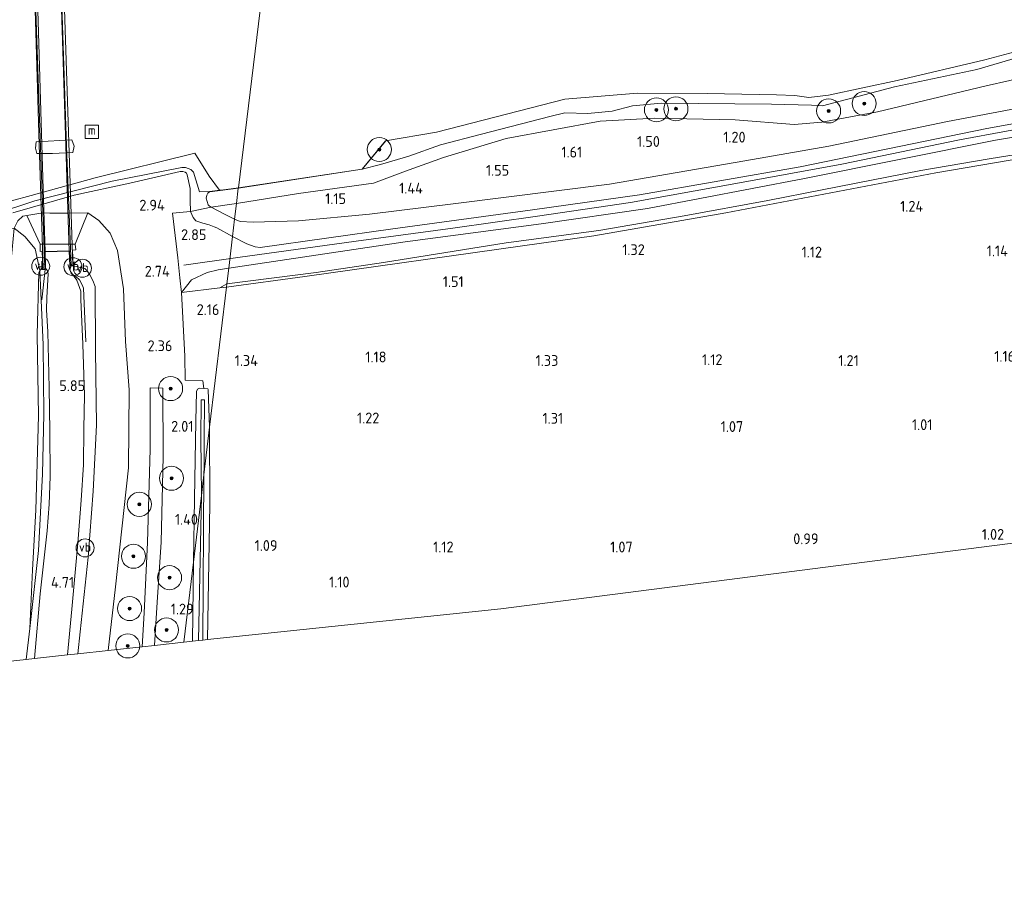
# Model space of a CAD drawing. Extents: x 126429 to 133038, y 413091 to 414846.
# Tile 45 of 256: x 127140 to 127304, y 413470 to 413612. Entities that reach past the tile are written whole.
import ezdxf
from ezdxf.enums import TextEntityAlignment as Align
from ezdxf.lldxf.tags import DXFTag

# ---------------------------------------------------------------- set-up
doc = ezdxf.new("R2010")
doc.units = 0
for name, color, linetype, lineweight in [('B-ME-BV-GELEIDECONSTRUCTIE_GELEIDERAIL-G', 210, 'BV-GELEIDERAIL', 18), ('B-ME-BV-LEUNING-G', 210, 'BV-LEUNING', 18), ('B-ME-GR-BOOM-S', 90, 'Continuous', 25), ('B-ME-GR-BOUWLAND_AKKERBOUW-GV', 80, 'Continuous', 13), ('B-ME-GR-GRAS-GV', 60, 'Continuous', 13), ('B-ME-GW-OPHOGING_KRUIN-G', 90, 'Continuous', 18), ('B-ME-GW-TALUD_KRUIN-G', 90, 'Continuous', 18), ('B-ME-GW-TALUD_TEEN-G', 90, 'Continuous', 18), ('B-ME-IE-MEUBILAIR_WATERWEGMEUBILAIR-S', 150, 'Continuous', 25), ('B-ME-IE-MEUBILAIR_WEGMEUBILAIR-G', 7, 'Continuous', 18), ('B-ME-IE-TERREINAFSCHEIDING_DOORGANG-G', 210, 'Continuous', 18), ('B-ME-IE-TERREINAFSCHEIDING_KUNSTMATIG_HEKWERK-G', 20, 'IE-TERREINAFSCHEIDING-KUNSTMATIG', 18), ('B-ME-KG-GRENS_OPNAME-G', 210, 'KG-OPNAME', 18), ('B-ME-KW-KUNSTWERK_BRUG-GV', 170, 'Continuous', 18), ('B-ME-KW-KUNSTWERK_LANDHOOFD-GV', 170, 'Continuous', 18), ('B-ME-KW-KUNSTWERK_PIJLER-GV', 170, 'Continuous', 18), ('B-ME-KW-VOEGOVERGANG-G', 170, 'Continuous', 18), ('B-ME-OB-BEKLEDING_STEEN-GV', 30, 'Continuous', 18), ('B-ME-OB-BESCHOEIING-GV', 7, 'Continuous', 18), ('B-ME-OB-OEVERVOORZIENING-G', 7, 'Continuous', 18), ('B-ME-OG-HOOGTEPUNT-S', 7, 'Continuous', 25), ('B-ME-OG-WATER_RIVIER-GV', 130, 'Continuous', 18), ('B-ME-OG-WATER_SLOOT-G', 120, 'Continuous', 18), ('B-ME-OG-WATER_SLOOT-GV', 120, 'Continuous', 18), ('B-ME-VH-ONVERHARD-GV', 252, 'Continuous', 18), ('B-ME-VH-VERHARDING_ASFALT-GV', 252, 'Continuous', 18), ('B-ME-VW-VERKEERSTEKEN_DRAAGCONSTRUCTIE-S', 7, 'Continuous', 25)]:
    doc.layers.add(name, color=color, linetype=linetype, lineweight=lineweight)
doc.styles.add('NLCS-ISO', font='NLCS-ISO.ttf')
doc.styles.add('NLCS-ISO-ANNOTATIVE-T18', font='NLCS-ISO.ttf', dxfattribs={"height": 1.8})
doc.styles.get("Standard").update_dxf_attribs({"font": 'arial.ttf'})
doc.linetypes.add('BV-GELEIDERAIL', pattern='A,10,-3,[108,NLCS.SHX,S=1,R=0,X=0,Y=0],-3', length=16)
doc.linetypes.add('BV-LEUNING', pattern='A,1,[69,NLCS.SHX,S=0.2,R=0,X=0,Y=0],1', length=2)
doc.linetypes.add('IE-TERREINAFSCHEIDING-KUNSTMATIG', pattern='A,4,[82,NLCS.SHX,S=0.75,R=90,X=0,Y=0],4,-2', length=10)
tags = doc.linetypes.add('KG-OPNAME', pattern='A,5.5,-2,["O",Standard,S=1.8,R=0,X=-0.5,Y=-0.9],-2,5.5,-2,[5,NLCS.SHX,S=0.75,R=0,X=0,Y=0],-2', length=19).pattern_tags.tags
tags[6] = DXFTag(74, 10)

# ---------------------------------------------------------------- blocks, each defined once
blk = doc.blocks.new('SAL-HOOGTELABEL-SO')
at = {"color": 0, "linetype": 'ByBlock', "lineweight": -2, "style": 'NLCS-ISO-ANNOTATIVE-T18'}
blk.add_attdef('HOOGTE', text='', height=1.8, dxfattribs=at).set_placement((2.79, 0), align=Align.RIGHT)
blk = doc.blocks.new('SGR-BOOM_01-SO')
at = {"linetype": 'ByBlock', "lineweight": 18}
h = blk.add_hatch(color=0, dxfattribs=at)
h.dxf.hatch_style = 1
edge = h.paths.add_edge_path()
edge.add_arc((0, 0), 0.25, 0, 360)
at = {"color": 0, "linetype": 'ByBlock', "lineweight": 18}
for radius in [2, 0.25]:
    blk.add_circle((0, 0), radius, dxfattribs=at)
blk = doc.blocks.new('SIE-WATER_MEERPAAL-SO')
at = {"color": 0, "linetype": 'ByBlock', "lineweight": 18}
blk.add_lwpolyline([(-1.12, -1.12), (1.12, -1.12), (1.12, 1.12), (-1.12, 1.12)], close=True, dxfattribs=at)
at = {"color": 0, "linetype": 'ByBlock', "lineweight": 18, "style": 'NLCS-ISO'}
blk.add_text('m', height=1.5, dxfattribs=at).set_placement((0, 0.28), align=Align.MIDDLE_CENTER)
blk = doc.blocks.new('SIE-WEG_PAAL_VERKEERSBORD-SO')
at = {"color": 0, "linetype": 'ByBlock', "lineweight": 18}
blk.add_circle((0, 0), 1.5, dxfattribs=at)
at = {"color": 0, "linetype": 'ByBlock', "lineweight": 18, "style": 'NLCS-ISO'}
blk.add_text('vb', height=1.5, dxfattribs=at).set_placement((0, 0.13), align=Align.MIDDLE_CENTER)

msp = doc.modelspace()

# ---------------------------------------------------------------- linework, layer by layer
at = {"layer": 'B-ME-BV-GELEIDECONSTRUCTIE_GELEIDERAIL-G'}
for points in [[(127144.587, 413570.926, 7.192), (127144.051, 413565.871, 6.98)], [(127148.8603, 413570.2131, 6.9455), (127149.7001, 413569.7353, 6.8555), (127150.332, 413569.164, 6.728), (127150.7328, 413568.3418, 6.713), (127150.9459, 413567.791, 6.698), (127151.3815, 413558.8549, 6.638)]]:
    msp.add_polyline3d(points, dxfattribs=at)
at = {"layer": 'B-ME-BV-LEUNING-G'}
for points in [[(127141.8272, 413653.1011, 7.3565), (127142.3807, 413633.5622, 7.669), (127143.819, 413591.2141, 7.6753), (127144.5126, 413571.3013, 7.3065)], [(127148.9143, 413571.6028, 7.319), (127148.1225, 413591.4442, 7.6753), (127146.7608, 413633.3888, 7.544), (127146.2176, 413653.3442, 7.2815)]]:
    msp.add_polyline3d(points, dxfattribs=at)
at = {"layer": 'B-ME-GR-BOUWLAND_AKKERBOUW-GV'}
msp.add_polyline3d([(127320.337, 413527.217, 1.028), (127287.029, 413522.94, 1.037), (127253.72, 413518.663, 1.045), (127220.412, 413514.386, 1.054), (127196.009, 413511.838, 0.991), (127171.607, 413509.29, 0.928), (127172.019, 413531.805, 1.186), (127171.961, 413544.647, 1.209), (127174.76, 413567.93, 1.774), (127187.809, 413569.746, 1.496), (127224.046, 413574.853, 1.528), (127235.94, 413576.494, 1.606), (127257.879, 413580.35, 1.348), (127292.857, 413586.966, 1.263), (127329.649, 413593.246, 1.456)], dxfattribs=at)
msp.add_polyline3d([(127174.76, 413567.93, 1.774), (127171.961, 413544.647, 1.209), (127171.715, 413550.91, 1.256), (127171.658, 413551.041, 1.256), (127171.011, 413551.087, 1.326), (127170.832, 413552.375, 1.598), (127167.887, 413552.476, 2.085), (127167.836, 413556.469, 2.261), (127167.304, 413567.095, 2.69), (127173.662, 413567.839, 1.977)], close=True, dxfattribs=at)
at = {"layer": 'B-ME-GR-GRAS-GV'}
for points in [[(127306.238, 413606.121, 0.806), (127299.68, 413604.213, 0.856), (127285.976, 413601.298, 1.044), (127273.964, 413598.117, 1.031), (127272.117, 413598.259, 1.131), (127265.503, 413598.406, 1.094), (127247.177, 413598.585, 1.331), (127242.35, 413598.135, 1.431), (127238.959, 413597.272, 1.394), (127234.893, 413596.855, 1.381), (127231.068, 413596.991, 1.356), (127228.569, 413596.362, 1.419), (127217.197, 413593.445, 1.381), (127210.414, 413591.669, 1.194), (127205.124, 413589.784, 1.169), (127200.429, 413588.392, 0.931), (127197.362, 413587.581, 0.863), (127201.282, 413592.311, 0.863), (127201.243, 413592.342, 0.7), (127209.72, 413593.771, 0.7), (127231.062, 413599.28, 0.7), (127243.203, 413600.278, 0.7), (127254.787, 413600.198, 0.7), (127266.318, 413599.993, 0.7), (127269.383, 413599.874, 0.7), (127271.682, 413599.519, 0.7), (127274.962, 413599.928, 0.7), (127286.425, 413602.386, 0.7), (127300.978, 413605.815, 0.7), (127309.342, 413608.012, 0.7)], [(127313.039, 413604.156, 1.174), (127301.207, 413601.446, 1.004), (127283.125, 413597.119, 0.88), (127273.876, 413595.414, 1.013), (127269.285, 413595.031, 1.209), (127259.441, 413595.812, 1.165), (127246.058, 413596.074, 1.253), (127236.948, 413595.594, 1.567), (127221.349, 413592.691, 1.57), (127210.867, 413589.561, 1.633), (127204.582, 413587.276, 1.339), (127199.25, 413585.26, 1.158), (127186.759, 413583.528, 1.054), (127176.439, 413581.898, 1.019), (127176.744, 413584.428, 0.964), (127197.362, 413587.581, 0.863), (127200.429, 413588.392, 0.931), (127205.124, 413589.784, 1.169), (127210.414, 413591.669, 1.194), (127217.197, 413593.445, 1.381), (127228.569, 413596.362, 1.419), (127231.068, 413596.991, 1.356), (127234.893, 413596.855, 1.381), (127238.959, 413597.272, 1.394), (127242.35, 413598.135, 1.431), (127247.177, 413598.585, 1.331), (127265.503, 413598.406, 1.094), (127272.117, 413598.259, 1.131), (127273.964, 413598.117, 1.031), (127285.976, 413601.298, 1.044), (127299.68, 413604.213, 0.856), (127306.238, 413606.121, 0.806)], [(127307.362, 413597.946, 1.539), (127294.783, 413595.512, 1.264), (127275.043, 413591.438, 1.026), (127261.043, 413588.96, 1.376), (127238.525, 413585.119, 1.938), (127212.49, 413581.808, 1.81), (127198.57, 413580.088, 1.376), (127186.737, 413579.013, 1.22), (127179.24, 413578.75, 1.234), (127177.07, 413578.897, 1.234), (127176.126, 413579.29, 1.234), (127176.439, 413581.898, 1.019), (127186.759, 413583.528, 1.054), (127199.25, 413585.26, 1.158), (127204.582, 413587.276, 1.339), (127210.867, 413589.561, 1.633), (127221.349, 413592.691, 1.57), (127236.948, 413595.594, 1.567), (127246.058, 413596.074, 1.253), (127259.441, 413595.812, 1.165), (127269.285, 413595.031, 1.209), (127273.876, 413595.414, 1.013), (127283.125, 413597.119, 0.88), (127301.207, 413601.446, 1.004), (127313.039, 413604.156, 1.174)], [(127324.626, 413596.012, 2.673), (127302.762, 413592.441, 2.575), (127271.003, 413586.034, 2.573), (127244.825, 413581.073, 2.733), (127227.164, 413578.482, 2.825), (127204.536, 413575.486, 2.75), (127175.143, 413571.11, 2.774), (127175.777, 413576.388, 2.546), (127178.141, 413575.195, 2.506), (127179.549, 413574.652, 2.53), (127180.383, 413574.573, 2.527), (127202.472, 413577.667, 2.563), (127225.687, 413580.819, 2.658), (127243.528, 413583.345, 2.731), (127270.237, 413587.988, 2.537), (127301.304, 413594.366, 2.498), (127321.919, 413598.067, 2.567)], [(127321.919, 413598.067, 2.567), (127301.304, 413594.366, 2.498), (127270.237, 413587.988, 2.537), (127243.528, 413583.345, 2.731), (127225.687, 413580.819, 2.658), (127202.472, 413577.667, 2.563), (127180.383, 413574.573, 2.527), (127179.549, 413574.652, 2.53), (127178.141, 413575.195, 2.506), (127175.777, 413576.388, 2.546), (127176.126, 413579.29, 1.234), (127177.07, 413578.897, 1.234), (127179.24, 413578.75, 1.234), (127186.737, 413579.013, 1.22), (127198.57, 413580.088, 1.376), (127212.49, 413581.808, 1.81), (127238.525, 413585.119, 1.938), (127261.043, 413588.96, 1.376), (127275.043, 413591.438, 1.026), (127294.783, 413595.512, 1.264), (127307.362, 413597.946, 1.539)], [(127309.343, 413590.56, 1.599), (127301.736, 413589.334, 1.499), (127290.334, 413587.382, 1.211), (127273.936, 413584.171, 1.086), (127264.896, 413582.369, 1.474), (127250.971, 413579.814, 1.186), (127236.745, 413577.392, 1.561), (127221.311, 413575.352, 1.574), (127200.88, 413572.079, 1.499), (127189.688, 413570.426, 1.536), (127174.831, 413568.521, 1.794), (127175.143, 413571.11, 2.774), (127204.536, 413575.486, 2.75), (127227.164, 413578.482, 2.825), (127244.825, 413581.073, 2.733), (127271.003, 413586.034, 2.573), (127302.762, 413592.441, 2.575), (127324.626, 413596.012, 2.673)], [(127329.649, 413593.246, 1.456), (127292.857, 413586.966, 1.263), (127257.879, 413580.35, 1.348), (127235.94, 413576.494, 1.606), (127224.046, 413574.853, 1.528), (127187.809, 413569.746, 1.496), (127174.76, 413567.93, 1.774), (127174.831, 413568.521, 1.794), (127189.688, 413570.426, 1.536), (127200.88, 413572.079, 1.499), (127221.311, 413575.352, 1.574), (127236.745, 413577.392, 1.561), (127250.971, 413579.814, 1.186), (127264.896, 413582.369, 1.474), (127273.936, 413584.171, 1.086), (127290.334, 413587.382, 1.211), (127301.736, 413589.334, 1.499), (127309.343, 413590.56, 1.599)], [(127136.27, 413580.14, 1.677), (127142.885, 413582.33, 1.577), (127155.731, 413585.585, 1.756), (127167.323, 413587.862, 1.735), (127167.944, 413587.859, 1.748), (127168.4, 413587.735, 1.756), (127168.82, 413587.543, 1.756), (127169.299, 413587.085, 1.748), (127170.29, 413583.833, 1.732), (127171.998, 413583.894, 0.968), (127171.666, 413583.579, 1.252), (127171.497, 413583.295, 1.243), (127171.414, 413582.75, 1.139), (127171.719, 413581.682, 1.139), (127171.899, 413581.483, 1.139), (127172.228, 413581.302, 1.158), (127168.77, 413580.556, 2.803), (127168.707, 413582.408, 2.479), (127168.742, 413584.375, 2.501), (127168.234, 413586.654, 2.377), (127168.097, 413586.941, 2.373), (127167.906, 413587.113, 2.352), (127167.496, 413587.203, 2.315), (127167.08, 413587.235, 2.294), (127158.705, 413585.246, 2.261), (127149.407, 413583.255, 2.16), (127139.211, 413580.324, 2.211)], [(127139.211, 413580.324, 2.211), (127149.407, 413583.255, 2.16), (127158.705, 413585.246, 2.261), (127167.08, 413587.235, 2.294), (127167.496, 413587.203, 2.315), (127167.906, 413587.113, 2.352), (127168.097, 413586.941, 2.373), (127168.234, 413586.654, 2.377), (127168.742, 413584.375, 2.501), (127168.707, 413582.408, 2.479), (127168.77, 413580.556, 2.803), (127165.809, 413580.289, 3.061), (127166.647, 413572.838, 3.053), (127167.007, 413569.491, 2.869), (127167.304, 413567.095, 2.69), (127167.836, 413556.469, 2.261), (127167.887, 413552.476, 2.085), (127170.832, 413552.375, 1.598), (127171.011, 413551.087, 1.326), (127170.272, 413551.139, 1.406), (127169.951, 413550.96, 1.481), (127169.784, 413550.571, 1.594), (127169.691, 413545.625, 1.564), (127169.436, 413532.731, 1.489), (127169.258, 413522.167, 1.266), (127167.659, 413508.864, 1.194), (127162.765, 413508.323, 1.518), (127163.23, 413515.51, 1.514), (127163.882, 413525.531, 1.61), (127164.25, 413539.789, 2.035), (127164.162, 413551.122, 2.144), (127162.086, 413551.193, 2.156), (127162.065, 413541.003, 1.977), (127161.643, 413525.452, 1.594), (127161.073, 413513.732, 1.573), (127160.714, 413508.098, 1.585), (127155.084, 413507.483, 1.664), (127156.276, 413518.06, 1.706), (127158.479, 413537.878, 2.094), (127158.577, 413550.856, 2.398), (127157.969, 413558.938, 2.727), (127157.648, 413567.654, 3.019), (127156.616, 413574.065, 3.04), (127155.421, 413576.922, 3.294), (127153.538, 413579.04, 3.161), (127151.695, 413580.306, 2.415), (127148.4291, 413580.288, 2.331), (127145.356, 413580.271, 2.252), (127144.3202, 413580.3124, 2.252), (127144.179, 413580.318, 2.252), (127141.523, 413579.89, 2.264), (127140.858, 413579.783, 2.264), (127140.045, 413579.015, 2.422)]]:
    msp.add_polyline3d(points, dxfattribs=at)
for points in [[(127176.744, 413584.428, 0.964), (127176.439, 413581.898, 1.019), (127172.228, 413581.302, 1.158), (127171.899, 413581.483, 1.139), (127171.719, 413581.682, 1.139), (127171.414, 413582.75, 1.139), (127171.497, 413583.295, 1.243), (127171.666, 413583.579, 1.252), (127171.998, 413583.894, 0.968), (127172.004, 413583.844, 0.86)], [(127176.126, 413579.29, 1.234), (127175.777, 413576.388, 2.546), (127173.154, 413577.814, 2.611), (127172.696, 413578.002, 2.636), (127171.866, 413578.317, 2.636), (127170.832, 413578.603, 2.648), (127169.691, 413578.994, 2.723), (127169.236, 413579.554, 2.794), (127168.77, 413580.556, 2.803), (127172.228, 413581.302, 1.158), (127174.532, 413580.036, 1.289)], [(127176.439, 413581.898, 1.019), (127176.126, 413579.29, 1.234), (127174.532, 413580.036, 1.289), (127172.228, 413581.302, 1.158)], [(127143.77, 413575.113, 4.482), (127143.738, 413573.921, 5.124), (127144.102, 413573.935, 4.899), (127144.189, 413571.09, 6.263), (127143.971, 413571.041, 6.263), (127143.749, 413570.809, 6.158), (127143.7, 413570.712, 6.152), (127142.92, 413574.352, 5.049), (127141.191, 413576.369, 3.574), (127139.423, 413577.795, 2.969), (127140.045, 413579.015, 2.422), (127140.858, 413579.783, 2.264), (127141.523, 413579.89, 2.264)], [(127155.084, 413507.483, 1.664), (127150.041, 413506.931, 4.374), (127150.404, 413510.563, 4.482), (127151.75, 413522.997, 4.808), (127152.576, 413534.006, 5.233), (127153.128, 413545.011, 5.408), (127152.956, 413557.481, 5.796), (127152.909, 413568.056, 5.904), (127152.547, 413569.067, 5.917), (127152.003, 413570.018, 5.929), (127151.598, 413570.699, 6.071), (127151.198, 413571.077, 6.213), (127149.24, 413571.512, 6.263), (127149.155, 413574.098, 4.866), (127149.681, 413574.154, 5.099), (127149.611, 413575.143, 4.47), (127151.695, 413580.306, 2.415), (127153.538, 413579.04, 3.161), (127155.421, 413576.922, 3.294), (127156.616, 413574.065, 3.04), (127157.648, 413567.654, 3.019), (127157.969, 413558.938, 2.727), (127158.577, 413550.856, 2.398), (127158.479, 413537.878, 2.094), (127156.276, 413518.06, 1.706)], [(127168.96, 413569.177, 2.819), (127167.304, 413567.095, 2.69), (127167.007, 413569.491, 2.869), (127166.647, 413572.838, 3.053), (127165.809, 413580.289, 3.061), (127168.77, 413580.556, 2.803), (127169.236, 413579.554, 2.794), (127169.691, 413578.994, 2.723), (127170.832, 413578.603, 2.648), (127171.866, 413578.317, 2.636), (127172.696, 413578.002, 2.636), (127173.154, 413577.814, 2.611), (127175.777, 413576.388, 2.546), (127175.143, 413571.11, 2.774), (127173.389, 413570.834, 2.832), (127171.546, 413570.419, 2.698)], [(127141.424, 413505.989, 4.395), (127137.85, 413505.598, 2.612), (127138.519, 413515.075, 2.815), (127138.415, 413523.676, 2.903), (127138.474, 413541.476, 2.994), (127138.402, 413547.387, 3.003), (127138.131, 413558.224, 3.169), (127138.162, 413566.04, 3.236), (127138.342, 413567.585, 3.223), (127138.911, 413572.454, 3.182), (127139.423, 413577.795, 2.969), (127141.191, 413576.369, 3.574), (127142.92, 413574.352, 5.049), (127143.7, 413570.712, 6.152), (127143.542, 413570.403, 6.133), (127143.256, 413560.082, 5.892), (127143.473, 413546.547, 5.533), (127143.013, 413530.84, 5.02), (127142.484, 413520.91, 4.637), (127142.028, 413511.115, 4.42)], [(127150.041, 413506.931, 4.374), (127148.324, 413506.743, 4.353), (127149.045, 413514.353, 4.562), (127150.029, 413525.322, 4.911), (127150.566, 413532.482, 5.131), (127150.96, 413538.394, 5.39), (127151.043, 413544.392, 5.626), (127151.126, 413549.998, 5.72), (127150.867, 413558.451, 5.971), (127150.515, 413565.901, 6.117), (127150.54, 413567.315, 6.196), (127149.866, 413569.123, 6.183), (127148.81, 413570.582, 6.338), (127148.698, 413570.946, 6.338), (127148.71, 413571.533, 6.288), (127148.952, 413571.524, 6.276), (127149.24, 413571.512, 6.263), (127151.198, 413571.077, 6.213), (127151.598, 413570.699, 6.071), (127152.003, 413570.018, 5.929), (127152.547, 413569.067, 5.917), (127152.909, 413568.056, 5.904), (127152.956, 413557.481, 5.796), (127153.128, 413545.011, 5.408), (127152.576, 413534.006, 5.233), (127151.75, 413522.997, 4.808), (127150.404, 413510.563, 4.482)], [(127142.82, 413506.141, 4.403), (127141.424, 413505.989, 4.395), (127142.028, 413511.115, 4.42), (127143.46, 413524.118, 4.816), (127144.172, 413536.85, 5.237), (127144.356, 413546.808, 5.716), (127144.25, 413558.362, 5.779), (127143.7, 413570.712, 6.152), (127143.749, 413570.809, 6.158), (127143.971, 413571.041, 6.263), (127144.189, 413571.09, 6.263), (127144.676, 413571.107, 6.188), (127144.965, 413570.653, 6.238), (127145.107, 413570.177, 6.238), (127144.863, 413566.249, 6.171), (127144.828, 413564.163, 6.042), (127145.015, 413560.51, 5.938), (127145.276, 413551.216, 5.715), (127145.365, 413543.995, 5.588), (127145.443, 413536.425, 5.279), (127145.285, 413531.809, 5.12), (127144.95, 413527.388, 5.112), (127143.776, 413516.925, 4.6)], [(127143.46, 413524.118, 4.816), (127142.028, 413511.115, 4.42), (127142.484, 413520.91, 4.637), (127143.013, 413530.84, 5.02), (127143.473, 413546.547, 5.533), (127143.256, 413560.082, 5.892), (127143.542, 413570.403, 6.133), (127143.7, 413570.712, 6.152), (127144.25, 413558.362, 5.779), (127144.356, 413546.808, 5.716), (127144.172, 413536.85, 5.237)], [(127173.662, 413567.839, 1.977), (127167.304, 413567.095, 2.69), (127168.96, 413569.177, 2.819), (127171.546, 413570.419, 2.698), (127173.389, 413570.834, 2.832), (127175.143, 413571.11, 2.774), (127174.831, 413568.521, 1.794)], [(127174.76, 413567.93, 1.774), (127173.662, 413567.839, 1.977), (127174.831, 413568.521, 1.794)], [(127171.715, 413550.91, 1.256), (127171.961, 413544.647, 1.209), (127171.006, 413536.703, 0.348), (127171.035, 413538.098, 0.553), (127171.082, 413542.659, 0.718), (127171.104, 413549.229, 0.838), (127170.536, 413549.225, 0.838), (127170.514, 413542.655, 0.718), (127170.57, 413538.151, 0.553), (127170.595, 413533.283, 0.336), (127169.258, 413522.167, 1.266), (127169.436, 413532.731, 1.489), (127169.691, 413545.625, 1.564), (127169.784, 413550.571, 1.594), (127169.951, 413550.96, 1.481), (127170.272, 413551.139, 1.406), (127171.011, 413551.087, 1.326), (127171.658, 413551.041, 1.256)], [(127171.607, 413509.29, 0.928), (127170.836, 413509.206, 0.231), (127171.006, 413536.703, 0.348), (127171.961, 413544.647, 1.209), (127172.019, 413531.805, 1.186)], [(127170.1, 413509.125, 0.214), (127169.115, 413509.017, 1.194), (127169.258, 413522.167, 1.266), (127170.595, 413533.283, 0.336)], [(127169.115, 413509.017, 1.194), (127167.659, 413508.864, 1.194), (127169.258, 413522.167, 1.266)]]:
    msp.add_polyline3d(points, close=True, dxfattribs=at)
at = {"layer": 'B-ME-GW-OPHOGING_KRUIN-G'}
msp.add_polyline3d([(127312.4459, 413595.3419, 2.6702), (127296.7849, 413592.4759, 2.6702), (127277.1838, 413588.4502, 2.5765), (127259.5575, 413585.1951, 2.6327), (127242.0371, 413582.0438, 2.7265), (127226.5613, 413579.801, 2.8952), (127212.4737, 413577.7884, 2.989), (127196.3737, 413575.6359, 2.8765), (127176.6857, 413572.9172, 2.7515), (127167.6606, 413571.6134, 2.8952)], dxfattribs=at)
at = {"layer": 'B-ME-GW-TALUD_KRUIN-G'}
for points in [[(127197.362, 413587.581, 0.863), (127200.429, 413588.392, 0.931), (127205.124, 413589.784, 1.169), (127210.414, 413591.669, 1.194), (127217.197, 413593.445, 1.381), (127228.569, 413596.362, 1.419), (127231.068, 413596.991, 1.356), (127234.893, 413596.855, 1.381), (127238.959, 413597.272, 1.394), (127242.35, 413598.135, 1.431), (127247.177, 413598.585, 1.331), (127265.503, 413598.406, 1.094), (127272.117, 413598.259, 1.131), (127273.964, 413598.117, 1.031), (127285.976, 413601.298, 1.044), (127299.68, 413604.213, 0.856), (127306.238, 413606.121, 0.806)], [(127503.843, 413598.709, 2.586), (127499.006, 413600.043, 2.667), (127494.217, 413601.034, 2.641), (127490.568, 413601.228, 2.618), (127476.049, 413601.108, 2.576), (127454.102, 413600.605, 2.546), (127424.116, 413600.338, 2.556), (127401.609, 413600.227, 2.533), (127373.413, 413599.732, 2.521), (127352.774, 413599.747, 2.535), (127343.743, 413600.206, 2.613), (127336.64, 413599.827, 2.561), (127321.919, 413598.067, 2.567), (127301.304, 413594.366, 2.498), (127270.237, 413587.988, 2.537), (127243.528, 413583.345, 2.731), (127225.687, 413580.819, 2.658), (127202.472, 413577.667, 2.563), (127180.383, 413574.573, 2.527), (127179.549, 413574.652, 2.53), (127178.141, 413575.195, 2.506), (127175.777, 413576.388, 2.546)], [(127503.706, 413596.339, 2.676), (127497.958, 413597.935, 2.645), (127493.642, 413598.729, 2.686), (127490.705, 413599.042, 2.664), (127476.61, 413598.59, 2.651), (127453.974, 413598.094, 2.687), (127426.277, 413597.703, 2.597), (127403.817, 413597.588, 2.591), (127383.462, 413597.39, 2.674), (127360.717, 413597.231, 2.62), (127345.777, 413597.583, 2.555), (127338.425, 413597.415, 2.614), (127324.626, 413596.012, 2.673), (127302.762, 413592.441, 2.575), (127271.003, 413586.034, 2.573), (127244.825, 413581.073, 2.733), (127227.164, 413578.482, 2.825), (127204.536, 413575.486, 2.75), (127175.143, 413571.11, 2.774)], [(127168.742, 413584.375, 2.501), (127168.234, 413586.654, 2.377), (127168.097, 413586.941, 2.373), (127167.906, 413587.113, 2.352), (127167.496, 413587.203, 2.315), (127167.08, 413587.235, 2.294), (127158.705, 413585.246, 2.261), (127149.407, 413583.255, 2.16), (127139.211, 413580.324, 2.211)], [(127168.77, 413580.556, 2.803), (127168.707, 413582.408, 2.479), (127168.742, 413584.375, 2.501)], [(127175.777, 413576.388, 2.546), (127173.154, 413577.814, 2.611), (127172.696, 413578.002, 2.636), (127171.866, 413578.317, 2.636), (127170.832, 413578.603, 2.648), (127169.691, 413578.994, 2.723), (127169.236, 413579.554, 2.794), (127168.77, 413580.556, 2.803)], [(127149.24, 413571.512, 6.263), (127151.198, 413571.077, 6.213), (127151.598, 413570.699, 6.071), (127152.003, 413570.018, 5.929), (127152.547, 413569.067, 5.917), (127152.909, 413568.056, 5.904), (127152.956, 413557.481, 5.796), (127153.128, 413545.011, 5.408), (127152.576, 413534.006, 5.233), (127151.75, 413522.997, 4.808), (127150.404, 413510.563, 4.482), (127150.041, 413506.931, 4.374)], [(127144.189, 413571.09, 6.263), (127143.971, 413571.041, 6.263), (127143.749, 413570.809, 6.158), (127143.7, 413570.712, 6.152), (127143.542, 413570.403, 6.133), (127143.256, 413560.082, 5.892), (127143.473, 413546.547, 5.533), (127143.013, 413530.84, 5.02), (127142.484, 413520.91, 4.637), (127142.028, 413511.115, 4.42)], [(127175.143, 413571.11, 2.774), (127173.389, 413570.834, 2.832), (127171.546, 413570.419, 2.698), (127168.96, 413569.177, 2.819), (127167.304, 413567.095, 2.69)]]:
    msp.add_polyline3d(points, dxfattribs=at)
at = {"layer": 'B-ME-GW-TALUD_TEEN-G'}
for points in [[(127368.85, 413601.586, 1.827), (127362.412, 413601.437, 1.602), (127355.543, 413601.539, 1.877), (127348.139, 413601.68, 1.789), (127337.241, 413601.871, 1.601), (127328.163, 413600.704, 1.826), (127317.692, 413599.542, 1.614), (127307.362, 413597.946, 1.539), (127294.783, 413595.512, 1.264), (127275.043, 413591.438, 1.026), (127261.043, 413588.96, 1.376)], [(127174.831, 413568.521, 1.794), (127189.688, 413570.426, 1.536), (127200.88, 413572.079, 1.499), (127221.311, 413575.352, 1.574), (127236.745, 413577.392, 1.561), (127250.971, 413579.814, 1.186), (127264.896, 413582.369, 1.474), (127273.936, 413584.171, 1.086), (127290.334, 413587.382, 1.211), (127301.736, 413589.334, 1.499), (127309.343, 413590.56, 1.599)], [(127261.043, 413588.96, 1.376), (127238.525, 413585.119, 1.938), (127212.49, 413581.808, 1.81), (127198.57, 413580.088, 1.376), (127186.737, 413579.013, 1.22), (127179.24, 413578.75, 1.234), (127177.07, 413578.897, 1.234), (127176.126, 413579.29, 1.234)], [(127176.126, 413579.29, 1.234), (127174.532, 413580.036, 1.289), (127172.228, 413581.302, 1.158), (127171.899, 413581.483, 1.139), (127171.719, 413581.682, 1.139), (127171.414, 413582.75, 1.139), (127171.497, 413583.295, 1.243), (127171.666, 413583.579, 1.252), (127171.998, 413583.894, 0.968)], [(127139.423, 413577.795, 2.969), (127140.045, 413579.015, 2.422), (127140.858, 413579.783, 2.264), (127141.523, 413579.89, 2.264), (127144.179, 413580.318, 2.252)], [(127144.179, 413580.318, 2.252), (127144.3202, 413580.3124, 2.252), (127145.356, 413580.271, 2.252), (127148.4291, 413580.288, 2.331), (127151.695, 413580.306, 2.415)], [(127153.538, 413579.04, 3.161), (127151.695, 413580.306, 2.415)], [(127153.538, 413579.04, 3.161), (127155.421, 413576.922, 3.294), (127156.616, 413574.065, 3.04), (127157.648, 413567.654, 3.019), (127157.969, 413558.938, 2.727), (127158.577, 413550.856, 2.398), (127158.479, 413537.878, 2.094), (127156.276, 413518.06, 1.706)], [(127174.831, 413568.521, 1.794), (127173.662, 413567.839, 1.977)], [(127155.084, 413507.483, 1.664), (127156.276, 413518.06, 1.706)]]:
    msp.add_polyline3d(points, dxfattribs=at)
at = {"layer": 'B-ME-IE-MEUBILAIR_WEGMEUBILAIR-G'}
msp.add_polyline3d([(127144.023, 413571.316, 6.192), (127143.669, 413571.351, 6.08)], dxfattribs=at)
at = {"layer": 'B-ME-IE-TERREINAFSCHEIDING_DOORGANG-G'}
msp.add_polyline3d([(127166.647, 413572.838, 3.053), (127167.007, 413569.491, 2.869)], dxfattribs=at)
at = {"layer": 'B-ME-IE-TERREINAFSCHEIDING_KUNSTMATIG_HEKWERK-G'}
for points in [[(127176.439, 413581.898, 1.019), (127186.759, 413583.528, 1.054), (127199.25, 413585.26, 1.158), (127204.582, 413587.276, 1.339), (127210.867, 413589.561, 1.633), (127221.349, 413592.691, 1.57), (127236.948, 413595.594, 1.567), (127246.058, 413596.074, 1.253), (127259.441, 413595.812, 1.165), (127269.285, 413595.031, 1.209), (127273.876, 413595.414, 1.013), (127283.125, 413597.119, 0.88), (127301.207, 413601.446, 1.004), (127313.039, 413604.156, 1.174), (127318.859, 413604.75, 1.219), (127334.483, 413605.747, 1.558), (127350.423, 413606.327, 1.723), (127356.278, 413607.362, 1.602), (127358.266, 413608.274, 1.549), (127361.825, 413609.546, 1.644), (127365.659, 413609.708, 1.772), (127371.395, 413608.85, 1.868)], [(127503.122, 413592.618, 1.411), (127498.581, 413593.962, 1.447), (127494.362, 413594.83, 1.448), (127488.52, 413595.747, 1.448), (127478.789, 413595.883, 1.503), (127476.406, 413595.765, 1.504), (127456.801, 413594.795, 1.419), (127445.61, 413594.669, 1.48), (127417.886, 413593.893, 1.478), (127400.096, 413593.537, 1.411), (127390.185, 413593.63, 1.411), (127373.536, 413593.975, 1.498), (127359.55, 413594.468, 1.559), (127347.82, 413594.724, 1.611), (127341.912, 413594.456, 1.563), (127329.649, 413593.246, 1.456), (127292.857, 413586.966, 1.263), (127257.879, 413580.35, 1.348), (127235.94, 413576.494, 1.606), (127224.046, 413574.853, 1.528), (127187.809, 413569.746, 1.496), (127174.76, 413567.93, 1.774)], [(127176.439, 413581.898, 1.019), (127172.228, 413581.302, 1.158), (127168.77, 413580.556, 2.803), (127165.809, 413580.289, 3.061), (127166.647, 413572.838, 3.053)], [(127132.517, 413576.816, 2.652), (127137.105, 413577.422, 2.8), (127139.423, 413577.795, 2.969), (127141.191, 413576.369, 3.574), (127142.92, 413574.352, 5.049), (127143.7, 413570.712, 6.152), (127144.25, 413558.362, 5.779), (127144.356, 413546.808, 5.716), (127144.172, 413536.85, 5.237), (127143.46, 413524.118, 4.816), (127142.028, 413511.115, 4.42)], [(127167.304, 413567.095, 2.69), (127167.007, 413569.491, 2.869)], [(127173.662, 413567.839, 1.977), (127167.304, 413567.095, 2.69)], [(127173.662, 413567.839, 1.977), (127174.76, 413567.93, 1.774)], [(127142.028, 413511.115, 4.42), (127141.424, 413505.989, 4.395)]]:
    msp.add_polyline3d(points, dxfattribs=at)
at = {"layer": 'B-ME-KG-GRENS_OPNAME-G'}
for points in [[(127167.659, 413508.864, 1.194), (127169.115, 413509.017, 1.194), (127170.1, 413509.125, 0.214), (127170.836, 413509.206, 0.231), (127171.607, 413509.29, 0.928), (127196.009, 413511.838, 0.991), (127220.412, 413514.386, 1.054), (127253.72, 413518.663, 1.045), (127287.029, 413522.94, 1.037), (127320.337, 413527.217, 1.028), (127353.646, 413531.494, 1.019), (127383.125, 413535.269, 1.004), (127412.605, 413539.045, 0.989), (127442.084, 413542.82, 0.974), (127471.563, 413546.596, 0.959), (127472.647, 413546.734, 0.041), (127473.375, 413546.827, 0.045), (127474.625, 413546.986, 1.11), (127489.797, 413548.904, 1.202), (127510.841, 413541.771, 1.16), (127531.886, 413534.639, 1.118), (127553.761, 413527.159, 1), (127588.388, 413515.319, 0.841)], [(127167.659, 413508.864, 1.194), (127162.765, 413508.323, 1.518), (127160.714, 413508.098, 1.585), (127155.084, 413507.483, 1.664), (127150.041, 413506.931, 4.374), (127148.324, 413506.743, 4.353), (127142.82, 413506.141, 4.403), (127141.424, 413505.989, 4.395), (127137.85, 413505.598, 2.612), (127133.453, 413505.117, 2.42), (127132.022, 413504.961, 2.48), (127121.133, 413503.77, 2.642), (127110.55, 413502.612, 2.711), (127063.856, 413497.505, 2.761), (127058.095, 413496.875, 1.423), (127050.068, 413495.996, 2.322), (127045.426, 413495.489, 1.358), (127040.168, 413494.914, 1.336), (127002.756, 413490.822, 1.677), (126961.309, 413486.289, 1.569), (126928.519, 413482.703, 1.514), (126899.321, 413479.509, 1.481), (126873.521, 413469.555, 1.377)]]:
    msp.add_polyline3d(points, dxfattribs=at)
at = {"layer": 'B-ME-KW-KUNSTWERK_BRUG-GV'}
msp.add_polyline3d([(127146.52, 413653.457, 6.267), (127147.187, 413632.984, 6.266), (127147.854, 413612.51, 6.265), (127148.521, 413592.037, 6.264), (127149.188, 413571.564, 6.263), (127148.758, 413571.581, 6.288), (127148.63, 413573.989, 6.258), (127144.517, 413573.909, 6.275), (127144.625, 413571.155, 6.188), (127144.237, 413571.142, 6.263), (127143.611, 413591.69, 6.26), (127142.984, 413612.239, 6.256), (127142.358, 413632.787, 6.253), (127141.732, 413653.336, 6.25), (127142.084, 413653.328, 6.254), (127142.189, 413650.665, 6.258), (127146.182, 413650.684, 6.263), (127146.113, 413653.48, 6.267)], close=True, dxfattribs=at)
at = {"layer": 'B-ME-KW-KUNSTWERK_LANDHOOFD-GV'}
msp.add_polyline3d([(127149.155, 413574.098, 4.866), (127149.24, 413571.512, 6.263), (127148.952, 413571.524, 6.276), (127148.71, 413571.533, 6.288), (127148.582, 413573.938, 6.259), (127144.569, 413573.86, 6.275), (127144.676, 413571.107, 6.188), (127144.189, 413571.09, 6.263), (127144.102, 413573.935, 4.899), (127143.738, 413573.921, 5.124), (127143.77, 413575.113, 4.482), (127149.611, 413575.143, 4.47), (127149.681, 413574.154, 5.099)], close=True, dxfattribs=at)
at = {"layer": 'B-ME-KW-KUNSTWERK_PIJLER-GV'}
msp.add_polyline3d([(127145.822, 413590.195, 0.7), (127143.226, 413590.184, 0.7), (127142.992, 413591.097, 0.7), (127143.123, 413592.161, 0.7), (127149.013, 413592.47, 0.7), (127149.399, 413591.414, 0.7), (127149.187, 413590.372, 0.7)], close=True, dxfattribs=at)
at = {"layer": 'B-ME-KW-VOEGOVERGANG-G'}
msp.add_polyline3d([(127148.582, 413573.938, 6.259), (127144.569, 413573.86, 6.275)], dxfattribs=at)
at = {"layer": 'B-ME-OB-BEKLEDING_STEEN-GV'}
msp.add_polyline3d([(127132.399, 413580.566, 0.7), (127142.248, 413583.209, 0.7), (127152.917, 413586.154, 0.7), (127169.497, 413590.275, 0.7), (127171.878, 413586.424, 0.7), (127173.596, 413584.09, 0.7), (127171.998, 413583.894, 0.968), (127170.29, 413583.833, 1.732), (127169.299, 413587.085, 1.748), (127168.82, 413587.543, 1.756), (127168.4, 413587.735, 1.756), (127167.944, 413587.859, 1.748), (127167.323, 413587.862, 1.735), (127155.731, 413585.585, 1.756), (127142.885, 413582.33, 1.577), (127136.27, 413580.14, 1.677)], dxfattribs=at)
msp.add_polyline3d([(127144.3202, 413580.3124, 2.252), (127145.356, 413580.271, 2.252), (127148.4291, 413580.288, 2.331), (127151.695, 413580.306, 2.415), (127149.611, 413575.143, 4.47), (127143.77, 413575.113, 4.482), (127141.523, 413579.89, 2.264), (127144.179, 413580.318, 2.252)], close=True, dxfattribs=at)
at = {"layer": 'B-ME-OB-BESCHOEIING-GV'}
for points in [[(127197.362, 413587.581, 0.863), (127176.744, 413584.428, 0.964), (127176.749, 413584.479, 0.7), (127197.336, 413587.627, 0.7), (127201.243, 413592.342, 0.7), (127201.282, 413592.311, 0.863)], [(127176.744, 413584.428, 0.964), (127172.004, 413583.844, 0.86), (127171.998, 413583.894, 0.968), (127173.596, 413584.09, 0.7), (127174.287, 413584.175, 0.7), (127176.749, 413584.479, 0.7)]]:
    msp.add_polyline3d(points, close=True, dxfattribs=at)
at = {"layer": 'B-ME-OB-OEVERVOORZIENING-G'}
for points in [[(127176.749, 413584.479, 0.7), (127197.336, 413587.627, 0.7), (127201.243, 413592.342, 0.7), (127209.72, 413593.771, 0.7), (127231.062, 413599.28, 0.7), (127243.203, 413600.278, 0.7), (127254.787, 413600.198, 0.7), (127266.318, 413599.993, 0.7), (127269.383, 413599.874, 0.7), (127271.682, 413599.519, 0.7), (127274.962, 413599.928, 0.7), (127286.425, 413602.386, 0.7), (127300.978, 413605.815, 0.7), (127309.342, 413608.012, 0.7)], [(127132.399, 413580.566, 0.7), (127142.248, 413583.209, 0.7), (127152.917, 413586.154, 0.7), (127169.497, 413590.275, 0.7)], [(127169.497, 413590.275, 0.7), (127171.878, 413586.424, 0.7), (127173.596, 413584.09, 0.7)], [(127176.749, 413584.479, 0.7), (127174.287, 413584.175, 0.7), (127173.596, 413584.09, 0.7)]]:
    msp.add_polyline3d(points, dxfattribs=at)
msp.add_polyline3d([(127143.226, 413590.184, 0.7), (127142.992, 413591.097, 0.7), (127143.123, 413592.161, 0.7), (127149.013, 413592.47, 0.7), (127149.399, 413591.414, 0.7), (127149.187, 413590.372, 0.7), (127145.822, 413590.195, 0.7)], close=True, dxfattribs=at)
at = {"layer": 'B-ME-OG-WATER_RIVIER-GV'}
for points in [[(127184.6026, 413648.664, 0.7), (127176.749, 413584.479, 0.7), (127174.287, 413584.175, 0.7), (127173.596, 413584.09, 0.7), (127171.878, 413586.424, 0.7), (127169.497, 413590.275, 0.7), (127152.917, 413586.154, 0.7), (127142.248, 413583.209, 0.7), (127132.399, 413580.566, 0.7)], [(127309.342, 413608.012, 0.7), (127300.978, 413605.815, 0.7), (127286.425, 413602.386, 0.7), (127274.962, 413599.928, 0.7), (127271.682, 413599.519, 0.7), (127269.383, 413599.874, 0.7), (127266.318, 413599.993, 0.7), (127254.787, 413600.198, 0.7), (127243.203, 413600.278, 0.7), (127231.062, 413599.28, 0.7), (127209.72, 413593.771, 0.7), (127201.243, 413592.342, 0.7), (127197.336, 413587.627, 0.7), (127176.749, 413584.479, 0.7), (127184.6026, 413648.664, 0.7)]]:
    msp.add_polyline3d(points, dxfattribs=at)
msp.add_polyline3d([(127142.992, 413591.097, 0.7), (127143.226, 413590.184, 0.7), (127145.822, 413590.195, 0.7), (127149.187, 413590.372, 0.7), (127149.399, 413591.414, 0.7), (127149.013, 413592.47, 0.7), (127143.123, 413592.161, 0.7)], close=True, dxfattribs=at)
at = {"layer": 'B-ME-OG-WATER_SLOOT-G'}
for points in [[(127171.961, 413544.647, 1.209), (127171.715, 413550.91, 1.256), (127171.658, 413551.041, 1.256), (127171.011, 413551.087, 1.326), (127170.272, 413551.139, 1.406), (127169.951, 413550.96, 1.481), (127169.784, 413550.571, 1.594), (127169.691, 413545.625, 1.564), (127169.436, 413532.731, 1.489), (127169.258, 413522.167, 1.266)], [(127171.607, 413509.29, 0.928), (127172.019, 413531.805, 1.186), (127171.961, 413544.647, 1.209)], [(127169.258, 413522.167, 1.266), (127169.115, 413509.017, 1.194)]]:
    msp.add_polyline3d(points, dxfattribs=at)
at = {"layer": 'B-ME-OG-WATER_SLOOT-GV'}
for points in [[(127171.006, 413536.703, 0.348), (127170.595, 413533.283, 0.336), (127170.57, 413538.151, 0.553), (127170.514, 413542.655, 0.718), (127170.536, 413549.225, 0.838), (127171.104, 413549.229, 0.838), (127171.082, 413542.659, 0.718), (127171.035, 413538.098, 0.553)], [(127170.836, 413509.206, 0.231), (127170.1, 413509.125, 0.214), (127170.595, 413533.283, 0.336), (127171.006, 413536.703, 0.348)]]:
    msp.add_polyline3d(points, close=True, dxfattribs=at)
at = {"layer": 'B-ME-VH-ONVERHARD-GV'}
msp.add_polyline3d([(127162.765, 413508.323, 1.518), (127160.714, 413508.098, 1.585), (127161.073, 413513.732, 1.573), (127161.643, 413525.452, 1.594), (127162.065, 413541.003, 1.977), (127162.086, 413551.193, 2.156), (127164.162, 413551.122, 2.144), (127164.25, 413539.789, 2.035), (127163.882, 413525.531, 1.61), (127163.23, 413515.51, 1.514)], close=True, dxfattribs=at)
at = {"layer": 'B-ME-VH-VERHARDING_ASFALT-GV'}
for points in [[(127148.582, 413573.938, 6.259), (127144.569, 413573.86, 6.275), (127144.2524, 413584.2932, 6.589), (127143.2918, 413615.9525, 6.829), (127142.687, 413635.8854, 6.5965), (127142.237, 413650.715, 6.258), (127146.131, 413650.734, 6.263), (127146.601, 413636.0081, 6.5965), (127147.2369, 413616.0846, 6.829), (127148.2472, 413584.4267, 6.589)], [(127148.324, 413506.743, 4.353), (127142.82, 413506.141, 4.403), (127143.776, 413516.925, 4.6), (127144.95, 413527.388, 5.112), (127145.285, 413531.809, 5.12), (127145.443, 413536.425, 5.279), (127145.365, 413543.995, 5.588), (127145.276, 413551.216, 5.715), (127145.015, 413560.51, 5.938), (127144.828, 413564.163, 6.042), (127144.863, 413566.249, 6.171), (127145.107, 413570.177, 6.238), (127144.965, 413570.653, 6.238), (127144.676, 413571.107, 6.188), (127144.569, 413573.86, 6.275), (127148.582, 413573.938, 6.259), (127148.71, 413571.533, 6.288), (127148.698, 413570.946, 6.338), (127148.81, 413570.582, 6.338), (127149.866, 413569.123, 6.183), (127150.54, 413567.315, 6.196), (127150.515, 413565.901, 6.117), (127150.867, 413558.451, 5.971), (127151.126, 413549.998, 5.72), (127151.043, 413544.392, 5.626), (127150.96, 413538.394, 5.39), (127150.566, 413532.482, 5.131), (127150.029, 413525.322, 4.911), (127149.045, 413514.353, 4.562)]]:
    msp.add_polyline3d(points, close=True, dxfattribs=at)

# ---------------------------------------------------------------- block references
at = {"layer": 'B-ME-GR-BOOM-S'}
for p in [(127246.335, 413597.471, 1.138), (127249.584, 413597.652, 1.2), (127280.919, 413598.528, 1.175), (127274.998, 413597.29, 0.975), (127200.213, 413590.87, 0.815), (127165.474, 413551.07, 2.246), (127165.622, 413536.14, 1.886), (127160.268, 413531.809, 1.946), (127159.294, 413523.156, 1.804), (127165.299, 413519.601, 1.518), (127158.644, 413514.454, 1.744), (127164.79, 413510.895, 1.458), (127158.348, 413508.237, 1.668)]:
    msp.add_blockref('SGR-BOOM_01-SO', p, dxfattribs=at)
at = {"layer": 'B-ME-IE-MEUBILAIR_WATERWEGMEUBILAIR-S'}
msp.add_blockref('SIE-WATER_MEERPAAL-SO', (127152.3695, 413593.8123, 3.28), dxfattribs=at)
at = {"layer": 'B-ME-OG-HOOGTEPUNT-S'}
for p, values in [((127244.118, 413591.307, 1.501), {'HOOGTE': '1.50'}), ((127258.383, 413592.03, 1.201), {'HOOGTE': '1.20'}), ((127231.199, 413589.54, 1.614), {'HOOGTE': '1.61'}), ((127219.037, 413586.515, 1.551), {'HOOGTE': '1.55'}), ((127204.671, 413583.538, 1.438), {'HOOGTE': '1.44'}), ((127191.879, 413581.793, 1.151), {'HOOGTE': '1.15'}), ((127161.711, 413580.71, 2.936), {'HOOGTE': '2.94'}), ((127287.944, 413580.521, 1.238), {'HOOGTE': '1.24'}), ((127168.645, 413575.8, 2.848), {'HOOGTE': '2.85'}), ((127241.603, 413573.298, 1.319), {'HOOGTE': '1.32'}), ((127302.038, 413573.096, 1.144), {'HOOGTE': '1.14'}), ((127271.104, 413572.896, 1.119), {'HOOGTE': '1.12'}), ((127162.542, 413569.71, 2.736), {'HOOGTE': '2.74'}), ((127211.467, 413567.984, 1.507), {'HOOGTE': '1.51'}), ((127170.804, 413563.317, 2.16), {'HOOGTE': '2.16'}), ((127162.979, 413557.301, 2.36), {'HOOGTE': '2.36'}), ((127198.614, 413555.441, 1.182), {'HOOGTE': '1.18'}), ((127254.531, 413554.985, 1.119), {'HOOGTE': '1.12'}), ((127303.246, 413555.551, 1.157), {'HOOGTE': '1.16'}), ((127177.216, 413554.845, 1.343), {'HOOGTE': '1.34'}), ((127227.216, 413554.845, 1.327), {'HOOGTE': '1.33'}), ((127277.216, 413554.845, 1.207), {'HOOGTE': '1.21'}), ((127148.4599, 413550.6618, 5.845), {'HOOGTE': '5.85'}), ((127197.424, 413545.276, 1.219), {'HOOGTE': '1.22'}), ((127228.024, 413545.23, 1.307), {'HOOGTE': '1.31'}), ((127166.481, 413543.893, 2.01), {'HOOGTE': '2.01'}), ((127257.985, 413543.855, 1.069), {'HOOGTE': '1.07'}), ((127289.48, 413544.169, 1.007), {'HOOGTE': '1.01'}), ((127167.237, 413528.407, 1.398), {'HOOGTE': '1.40'}), ((127301.421, 413525.904, 1.019), {'HOOGTE': '1.02'}), ((127180.474, 413524.052, 1.094), {'HOOGTE': '1.09'}), ((127209.776, 413523.807, 1.119), {'HOOGTE': '1.12'}), ((127239.59, 413523.804, 1.069), {'HOOGTE': '1.07'}), ((127270.525, 413525.17, 0.994), {'HOOGTE': '0.99'}), ((127146.6279, 413517.9217, 4.707), {'HOOGTE': '4.71'}), ((127192.459, 413517.969, 1.102), {'HOOGTE': '1.10'}), ((127166.512, 413513.47, 1.286), {'HOOGTE': '1.29'})]:
    msp.add_blockref('SAL-HOOGTELABEL-SO', p, dxfattribs=at).add_auto_attribs(values)
at = {"layer": 'B-ME-VW-VERKEERSTEKEN_DRAAGCONSTRUCTIE-S'}
for p in [(127143.849, 413571.442, 6.006), (127149.221, 413571.367, 5.993), (127150.8, 413571.115, 6.417), (127151.23, 413524.55, 4.858)]:
    msp.add_blockref('SIE-WEG_PAAL_VERKEERSBORD-SO', p, dxfattribs=at)

doc.saveas('drawing.dxf')
